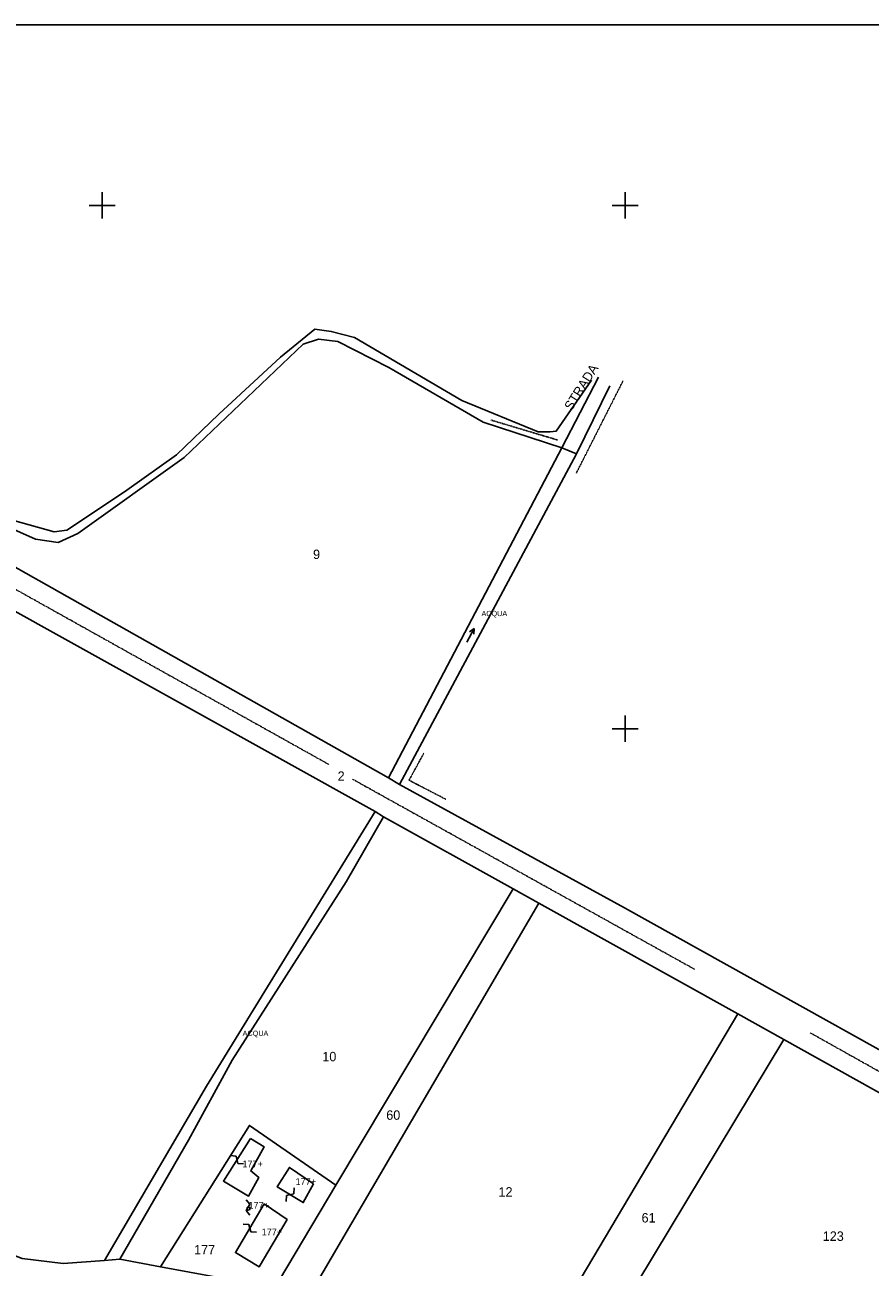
# Model space of a CAD drawing. Header units: metres. Extents: x 12961 to 15043, y -29600 to -28331.
# Tile 6 of 9: x 13970 to 14294, y -28806 to -28331. Entities that reach past the tile are written whole.
import ezdxf

# ---------------------------------------------------------------- set-up
doc = ezdxf.new("R2010")
doc.units = ezdxf.units.M
for name, pattern in [('CONTINUA', [0]), ('TRATTEGGIATA2', [0.3, 0.15, -0.15]), ('TRATTO-PUNTO', [0.4, 0.15, -0.125, 0, -0.125])]:
    doc.linetypes.add(name, pattern=pattern)
for name, color, linetype in [('ACQUE', 4, 'CONTINUA'), ('CONFINE', 3, 'CONTINUA'), ('FABBRICATI', 1, 'CONTINUA'), ('LINEEVARIE', 6, 'CONTINUA'), ('PARTICELLE', 7, 'CONTINUA'), ('SIMBOLI', 6, 'CONTINUA'), ('STRADE', 8, 'CONTINUA'), ('TESTI', 3, 'CONTINUA')]:
    doc.layers.add(name, color=color, linetype=linetype)

# ---------------------------------------------------------------- blocks, each defined once
blk = doc.blocks.new('3', base_point=(5, 5))
at = {"layer": 'SIMBOLI'}
for p, q in [((5, 0), (5, 10)), ((0, 5), (10, 5))]:
    blk.add_line(p, q, dxfattribs=at)
blk = doc.blocks.new('9', base_point=(5, 5))
at = {"layer": 'SIMBOLI'}
for p, q in [((2, 5), (4, 6)), ((4, 6), (6, 4)), ((6, 4), (8, 5))]:
    blk.add_line(p, q, dxfattribs=at)
blk = doc.blocks.new('6', base_point=(8, 5))
at = {"layer": 'SIMBOLI'}
for p in [(2, 5), (6, 6), (6, 4)]:
    blk.add_line(p, (8, 5), dxfattribs=at)

msp = doc.modelspace()

# ---------------------------------------------------------------- linework, layer by layer
at = {"layer": 'ACQUE'}
for points in [[(14175.746, -28492.604), (14109.52, -28618.755), (14113.652, -28621.358), (14181.398, -28494.941), (14175.746, -28492.604)], [(14000.895, -28803.221), (14006.737, -28802.763), (14033.046, -28757.314), (14049.789, -28726.75), (14093.312, -28658.594), (14107.565, -28633.731), (14104.452, -28631.627), (14039.876, -28736.67), (14000.895, -28803.221)]]:
    msp.add_lwpolyline(points, close=True, dxfattribs=at)
at = {"layer": 'CONFINE'}
msp.add_lwpolyline([(14363.957, -28759.961), (14199.731, -28668.431), (14113.652, -28621.358), (14113.652, -28621.358), (14181.398, -28494.941), (14175.746, -28492.604), (14145.625, -28482.812), (14109.576, -28462.014), (14090.159, -28452.032), (14082.693, -28451.181), (14076.822, -28453.004), (14031.315, -28496.33), (13990.711, -28525.417), (13983.18, -28528.876), (13974.543, -28527.578), (13954.629, -28518.818)], dxfattribs=at)
at = {"layer": 'FABBRICATI'}
for points in [[(14056.704, -28756.644), (14046.392, -28772.904), (14055.937, -28778.681), (14059.907, -28771.538), (14056.85, -28769.006), (14061.954, -28759.822), (14056.704, -28756.644)], [(14080.864, -28773.994), (14071.603, -28767.707), (14066.872, -28775.071), (14076.894, -28781.137), (14080.864, -28773.994)], [(14061.947, -28781.637), (14050.978, -28800.226), (14060.045, -28805.714), (14070.731, -28787.635), (14061.947, -28781.637)], [(14056.145, -28782.899), (14055.441, -28783.063), (14055.429, -28783.722), (14055.879, -28784.008), (14056.497, -28783.714), (14056.505, -28783.083), (14056.145, -28782.899)]]:
    msp.add_lwpolyline(points, close=True, dxfattribs=at)
at = {"layer": 'LINEEVARIE', "color": 2}
msp.add_lwpolyline([(13104, -29600), (13104, -28331), (15000, -28331), (15000, -29600), (13104, -29600)], dxfattribs=at)
at = {"layer": 'LINEEVARIE'}
for points in [[(13800.191, -28460.761), (13821.254, -28431.075), (13829.268, -28430.654), (13852.403, -28448.414), (13885.029, -28472.536), (13896.769, -28480.857), (13938.227, -28505.261), (13957.549, -28516.106), (13965.805, -28520.348), (13981.725, -28524.781), (13986.489, -28524.133), (13989.417, -28522.283), (14009.397, -28508.782), (14028.415, -28495.39), (14044.673, -28479.79), (14068.187, -28457.994), (14081.29, -28447.288), (14087.59, -28448.149), (14096.54, -28450.509), (14137.488, -28474.613), (14166.664, -28486.594), (14171.281, -28486.556), (14173.613, -28486.283), (14187.048, -28466.801)], [(14175.746, -28492.604), (14189.778, -28465.613)], [(14181.398, -28494.941), (14194.119, -28468.974)]]:
    msp.add_lwpolyline(points, dxfattribs=at)
at = {"layer": 'LINEEVARIE', "linetype": 'TRATTO-PUNTO'}
for points in [[(14199.177, -28467.006), (14181.307, -28502.294)], [(14148.561, -28482.027), (14174.148, -28489.676)], [(14122.99, -28609.415), (14117.342, -28619.705), (14131.408, -28626.993)]]:
    msp.add_lwpolyline(points, dxfattribs=at)
at = {"layer": 'LINEEVARIE', "linetype": 'TRATTEGGIATA2'}
for points in [[(13901.43, -28510.179), (14086.847, -28613.77)], [(14095.774, -28619.325), (14226.536, -28691.978)], [(14270.733, -28716.258), (14582.893, -28891.165)]]:
    msp.add_lwpolyline(points, dxfattribs=at)
at = {"layer": 'PARTICELLE'}
msp.add_lwpolyline([(14363.957, -28759.961), (14199.731, -28668.431), (14113.652, -28621.358), (14109.52, -28618.755), (13927.137, -28515.966), (13826.463, -28459.226), (13823.278, -28460.723), (13812.421, -28454.314), (13804.539, -28464.934), (13804.539, -28464.934), (13896.542, -28516.212), (13918.582, -28528.496), (14104.452, -28631.627), (14107.565, -28633.731), (14157.091, -28661.167), (14166.982, -28666.647), (14243.107, -28709.041), (14260.678, -28718.827), (14358.029, -28773.042)], dxfattribs=at)
for points in [[(13933.671, -28506.448), (13927.137, -28515.966), (14109.52, -28618.755), (14175.746, -28492.604), (14145.625, -28482.812), (14109.576, -28462.014), (14090.159, -28452.032), (14082.693, -28451.181), (14076.822, -28453.004), (14031.315, -28496.33), (13990.711, -28525.417), (13983.18, -28528.876), (13974.543, -28527.578), (13954.629, -28518.818), (13933.671, -28506.448)], [(14039.876, -28736.67), (14104.452, -28631.627), (13918.582, -28528.496), (13887.655, -28568.648), (13879.281, -28579.521), (13857.695, -28607.546), (13851.817, -28603.122), (13772.6, -28714.948), (13788.792, -28723.07), (13818.738, -28736.16), (13870.693, -28747.75), (13885.004, -28753.92), (13916.432, -28774.35), (13954.168, -28796.604), (13969.439, -28802.462), (13985.085, -28804.463), (14000.895, -28803.221), (14039.876, -28736.67)], [(14022.378, -28805.634), (14056.303, -28751.629), (14089.385, -28774.447), (14157.091, -28661.167), (14107.565, -28633.731), (14093.312, -28658.594), (14049.789, -28726.75), (14033.046, -28757.314), (14006.737, -28802.763), (14022.378, -28805.634)], [(14076.578, -28821.081), (14166.982, -28666.647), (14157.091, -28661.167), (14089.385, -28774.447), (14064.575, -28815.957), (14076.578, -28821.081)], [(14160.059, -28848.76), (14243.107, -28709.041), (14166.982, -28666.647), (14076.578, -28821.081), (14117.279, -28836.131), (14135.803, -28842.469), (14160.059, -28848.76)], [(14179.682, -28853.111), (14260.678, -28718.827), (14243.107, -28709.041), (14160.059, -28848.76), (14179.682, -28853.111)], [(14270.435, -28874.797), (14290.307, -28878.213), (14297.507, -28877.494), (14301.026, -28873.611), (14317.306, -28842.392), (14343.053, -28796.492), (14358.029, -28773.042), (14260.678, -28718.827), (14179.682, -28853.111), (14192.625, -28856.374), (14219.458, -28811.289), (14231.949, -28818.369), (14243.933, -28825.161), (14245.906, -28821.698), (14252.093, -28810.838), (14272.769, -28821.845), (14272.146, -28835.983), (14271.545, -28849.615), (14270.846, -28865.465), (14270.435, -28874.797)], [(14022.378, -28805.634), (14044.547, -28809.703), (14064.575, -28815.957), (14089.385, -28774.447), (14056.303, -28751.629), (14022.378, -28805.634)]]:
    msp.add_lwpolyline(points, close=True, dxfattribs=at)
at = {"layer": 'STRADE'}
msp.add_lwpolyline([(14044.547, -28809.703), (14022.378, -28805.634), (14006.737, -28802.763), (14000.895, -28803.221), (13985.085, -28804.463), (13969.439, -28802.462)], dxfattribs=at)

# ---------------------------------------------------------------- block references
at = {"layer": 'SIMBOLI'}
for p in [(14000, -28400), (14200, -28400), (14200, -28600)]:
    msp.add_blockref('3', p, dxfattribs=at)
for name, p, rotation in [('6', (14142.227, -28561.692), 62.228), ('9', (14051.548, -28764.774), 147.605), ('9', (14071.883, -28778.104), 58.847), ('9', (14055.793, -28782.981), 283.119), ('9', (14056.463, -28790.931), 149.438)]:
    msp.add_blockref(name, p, dxfattribs=dict(at, rotation=rotation))

# ---------------------------------------------------------------- texts
at = {"layer": 'ACQUE', "color": 7}
for p in [(14145.05, -28556.981), (14053.726, -28717.424)]:
    msp.add_text('ACQUA', height=2, dxfattribs=at).set_placement(p)
at = {"layer": 'FABBRICATI', "color": 7}
for p in [(14053.656, -28767.663), (14073.958, -28774.422), (14055.967, -28783.454), (14061.002, -28793.676)]:
    msp.add_text('177+', height=2.6, dxfattribs=at).set_placement(p)
at = {"layer": 'PARTICELLE', "color": 7}
for s, p in [('9', (14080.657, -28535.172)), ('2', (14090.045, -28619.93)), ('10', (14084.195, -28727.126)), ('60', (14108.637, -28749.49)), ('12', (14151.557, -28778.852)), ('61', (14206.239, -28788.745)), ('123', (14275.516, -28795.757)), ('177', (14035.165, -28800.969))]:
    msp.add_text(s, height=3.6, dxfattribs=at).set_placement(p)
at = {"layer": 'TESTI', "color": 3}
msp.add_text('STRADA', height=3.6, rotation=57.816, dxfattribs=at).set_placement((14179.499, -28478.692))

doc.saveas('drawing.dxf')
